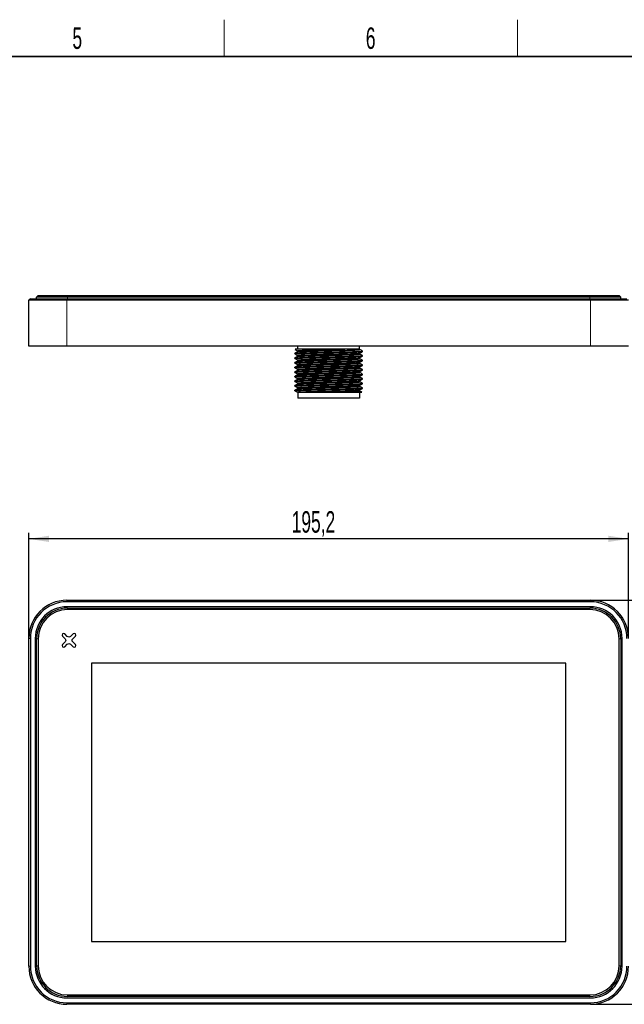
# Model space of a CAD drawing. Header units: millimetres. Extents: x 5 to 418, y 2 to 292.
# Tile 23 of 24: x 231 to 330, y 128 to 288. Entities that reach past the tile are written whole.
import ezdxf

# ---------------------------------------------------------------- set-up
doc = ezdxf.new("R2010")
doc.units = ezdxf.units.MM
doc.layers.add('SLD-0', color=7, linetype='Continuous')
doc.styles.add('SLDTEXTSTYLE0', font='TXT', dxfattribs={"width": 0.605})
doc.dimstyles.new('SLDDIMSTYLE0', dxfattribs={"dimtxt": 3.5, "dimasz": 3.302, "dimexe": 0, "dimexo": 0.0625, "dimgap": 0.875, "dimtad": 1, "dimlfac": 2, "dimrnd": 1e-09, "dimzin": 12, "dimdsep": 46, "dimtxsty": 'SLDTEXTSTYLE0', "dimsah": 1, "dimcen": 0.09, "dimadec": 0, "dimazin": 3, "dimtfac": 1, "dimtofl": 0, "dimtmove": 0, "dimatfit": 3, "dimfxl": 1, "dimfrac": 2, "dimtolj": 1, "dimtzin": 12, "dimarcsym": 0})

# ---------------------------------------------------------------- blocks, each defined once
blk = doc.blocks.new('_D')
at = {"layer": 'SLD-0', "color": 7}
for p, q in [((324.37, 193.95), (341.57, 193.95)), ((340.57, 128.15), (340.57, 193.95)), ((324.37, 128.15), (341.57, 128.15))]:
    blk.add_line(p, q, dxfattribs=at)
for points in [[(340.57, 193.95), (340.06, 190.65), (341.08, 190.65)], [(340.57, 128.15), (341.08, 131.45), (340.06, 131.45)]]:
    blk.add_solid(points, dxfattribs=at)
at = {"layer": 'SLD-0', "color": 7, "insert": (336.06, 155.03), "char_height": 3.5, "attachment_point": 1, "rotation": 90, "style": 'SLDTEXTSTYLE0'}
blk.add_mtext('131,6', dxfattribs=at)
blk = doc.blocks.new('_D_1')
at = {"layer": 'SLD-0', "color": 7}
for p, q in [((232.97, 187.75), (232.97, 204.95)), ((330.57, 203.95), (232.97, 203.95)), ((330.57, 187.75), (330.57, 204.95))]:
    blk.add_line(p, q, dxfattribs=at)
for points in [[(232.97, 203.95), (236.27, 203.44), (236.27, 204.46)], [(330.57, 203.95), (327.27, 204.46), (327.27, 203.44)]]:
    blk.add_solid(points, dxfattribs=at)
at = {"layer": 'SLD-0', "color": 7, "insert": (275.75, 208.46), "char_height": 3.5, "attachment_point": 1, "style": 'SLDTEXTSTYLE0'}
blk.add_mtext('195,2', dxfattribs=at)

msp = doc.modelspace()

# ---------------------------------------------------------------- linework, layer by layer
at = {"color": 7, "linetype": 'Continuous', "lineweight": 25}
for p, q in [((233.2187, 243.0612), (232.9687, 242.8112)), ((232.9687, 235.3112), (232.9687, 242.8112)), ((239.1687, 242.8112), (232.9687, 242.8112)), ((233.2187, 243.0612), (239.1687, 243.0612)), ((234.4937, 243.5612), (234.2437, 243.3112)), ((234.2437, 243.0612), (234.2437, 243.3112)), ((239.2437, 243.3112), (234.2437, 243.3112)), ((234.4937, 243.5612), (239.2437, 243.5612)), ((239.1687, 243.0612), (324.3687, 243.0612)), ((324.3687, 242.8112), (239.1687, 242.8112)), ((239.2437, 243.5612), (324.2937, 243.5612)), ((324.2937, 243.3112), (239.2437, 243.3112)), ((324.2937, 243.5612), (329.0437, 243.5612)), ((329.2937, 243.3112), (324.2937, 243.3112)), ((324.3687, 243.0612), (330.3187, 243.0612)), ((330.5687, 242.8112), (324.3687, 242.8112)), ((329.0437, 243.5612), (329.2937, 243.3112)), ((329.2937, 243.0612), (329.2937, 243.3112)), ((239.1687, 235.3112), (232.9687, 235.3112)), ((324.3687, 235.3112), (239.1687, 235.3112)), ((276.2687, 234.0675), (276.2687, 234.1612)), ((276.3052, 234.8175), (276.3398, 234.8362)), ((276.6746, 234.5831), (276.6746, 234.3978)), ((276.7687, 234.8362), (276.7687, 235.3112)), ((286.7687, 234.8362), (286.7687, 235.3112)), ((286.8627, 234.7705), (286.8627, 234.8362)), ((286.8627, 234.0207), (286.8627, 234.2059)), ((287.2687, 234.5362), (287.239, 234.541)), ((287.2687, 234.4425), (287.2687, 234.5362)), ((330.5687, 235.3112), (324.3687, 235.3112)), ((276.2928, 234.0625), (276.2687, 234.0675)), ((276.2687, 233.3175), (276.2687, 233.4112)), ((276.2928, 233.3125), (276.2687, 233.3175)), ((276.2687, 232.5675), (276.2687, 232.6612)), ((276.2928, 232.5625), (276.2687, 232.5675)), ((276.6746, 233.833), (276.6746, 233.6478)), ((276.6746, 233.083), (276.6746, 232.8978)), ((286.8627, 233.2707), (286.8627, 233.4559)), ((286.8627, 232.5207), (286.8627, 232.7059)), ((287.2687, 233.7862), (287.2379, 233.7912)), ((287.2687, 233.0362), (287.2379, 233.0412)), ((287.2687, 233.6925), (287.2687, 233.7862)), ((287.2687, 232.9425), (287.2687, 233.0362)), ((276.2687, 231.8175), (276.2687, 231.9112)), ((276.2928, 231.8125), (276.2687, 231.8175)), ((276.2687, 231.0675), (276.2687, 231.1612)), ((276.2928, 231.0625), (276.2687, 231.0675)), ((276.6746, 232.333), (276.6746, 232.1478)), ((276.6746, 231.583), (276.6746, 231.3978)), ((286.8627, 231.7707), (286.8627, 231.9559)), ((286.8627, 231.0207), (286.8627, 231.2059)), ((287.2687, 232.2862), (287.2379, 232.2912)), ((287.2687, 231.5362), (287.2379, 231.5412)), ((287.2687, 232.1925), (287.2687, 232.2862)), ((287.2687, 231.4425), (287.2687, 231.5362)), ((276.2687, 230.3175), (276.2687, 230.4112)), ((276.2928, 230.3125), (276.2687, 230.3175)), ((276.2687, 229.5675), (276.2687, 229.6612)), ((276.2928, 229.5625), (276.2687, 229.5675)), ((276.6746, 230.833), (276.6746, 230.6478)), ((276.6746, 230.083), (276.6746, 229.8978)), ((276.6746, 229.333), (276.6746, 229.1478)), ((286.8627, 230.2707), (286.8627, 230.4559)), ((286.8627, 229.5207), (286.8627, 229.7059)), ((287.2687, 230.7862), (287.2379, 230.7912)), ((287.2687, 230.0362), (287.2379, 230.0412)), ((287.2687, 230.6925), (287.2687, 230.7862)), ((287.2687, 229.9425), (287.2687, 230.0362)), ((276.2687, 228.8175), (276.2687, 228.9112)), ((276.2928, 228.8125), (276.2687, 228.8175)), ((276.2687, 228.0675), (276.2687, 228.1612)), ((276.2908, 228.0629), (276.2687, 228.0675)), ((276.6746, 228.583), (276.6746, 228.3978)), ((276.7687, 227.8362), (276.7687, 226.8362)), ((286.7687, 227.8362), (286.7687, 226.8362)), ((286.8627, 228.7707), (286.8627, 228.9559)), ((286.8627, 228.0206), (286.8627, 228.2059)), ((287.2687, 229.2862), (287.2379, 229.2912)), ((287.2687, 228.5362), (287.2379, 228.5412)), ((287.2687, 229.1925), (287.2687, 229.2862)), ((287.2687, 228.4425), (287.2687, 228.5362)), ((286.7687, 226.8362), (276.7687, 226.8362)), ((239.1687, 193.9484), (324.3687, 193.9484)), ((324.3687, 193.6984), (239.1687, 193.6984)), ((324.3687, 192.8984), (239.1687, 192.8984)), ((239.2437, 192.6734), (324.2937, 192.6734)), ((324.2937, 192.4234), (239.2437, 192.4234)), ((232.9687, 134.3484), (232.9687, 187.7484)), ((233.2187, 187.7484), (233.2187, 134.3484)), ((234.0187, 187.7484), (234.0187, 134.3484)), ((234.2437, 134.4234), (234.2437, 187.6734)), ((234.4937, 187.6734), (234.4937, 134.4234)), ((238.4456, 188.1001), (238.86, 187.6857)), ((239.2313, 188.057), (238.8169, 188.4714)), ((240.1706, 188.4714), (239.7558, 188.0573)), ((240.1275, 187.6858), (240.5418, 188.1002)), ((329.0437, 134.4234), (329.0437, 187.6734)), ((329.2937, 187.6734), (329.2937, 134.4234)), ((329.5187, 134.3484), (329.5187, 187.7484)), ((238.8609, 187.1618), (238.4456, 186.7464)), ((238.8168, 186.3751), (239.2321, 186.7905)), ((239.7558, 186.7899), (240.1706, 186.3751)), ((240.5418, 186.7464), (240.127, 187.1611)), ((243.1937, 183.7234), (243.1937, 138.3734)), ((320.3437, 183.7234), (243.1937, 183.7234)), ((320.3437, 138.3734), (320.3437, 183.7234)), ((243.1937, 138.3734), (320.3437, 138.3734)), ((239.1687, 129.1984), (324.3687, 129.1984)), ((239.1687, 128.3984), (324.3687, 128.3984)), ((239.2437, 129.6734), (324.2937, 129.6734)), ((324.2937, 129.4234), (239.2437, 129.4234)), ((324.3687, 128.1484), (239.1687, 128.1484))]:
    msp.add_line(p, q, dxfattribs=at)
at = {"color": 7, "linetype": 'Continuous', "lineweight": 18}
for p, q in [((239.1687, 243.0612), (239.1687, 242.8112)), ((239.1687, 235.3112), (239.1687, 242.8112)), ((239.2437, 243.5612), (239.2437, 243.3112)), ((239.2437, 243.0612), (239.2437, 243.3112)), ((324.2937, 243.5612), (324.2937, 243.3112)), ((324.2937, 243.0612), (324.2937, 243.3112)), ((324.3687, 243.0612), (324.3687, 242.8112)), ((324.3687, 235.3112), (324.3687, 242.8112)), ((239.1687, 193.9484), (239.1687, 193.6984)), ((239.2437, 192.6734), (239.2437, 192.4234)), ((324.2937, 192.6734), (324.2937, 192.4234)), ((324.3687, 193.9484), (324.3687, 193.6984)), ((233.2187, 187.7484), (232.9687, 187.7484)), ((234.2437, 187.6734), (234.4937, 187.6734)), ((329.2937, 187.6734), (329.0437, 187.6734)), ((233.2187, 134.3484), (232.9687, 134.3484)), ((234.4937, 134.4234), (234.2437, 134.4234)), ((329.0437, 134.4234), (329.2937, 134.4234)), ((239.1687, 128.3984), (239.1687, 128.1484)), ((239.2437, 129.6734), (239.2437, 129.4234)), ((324.2937, 129.6734), (324.2937, 129.4234)), ((324.3687, 128.3984), (324.3687, 128.1484))]:
    msp.add_line(p, q, dxfattribs=at)
at = {"color": 7, "linetype": 'Continuous', "lineweight": 25}
for centre, radius, start, end in [((239.1687, 187.7484), 6.2, 90, 180), ((239.1687, 187.7484), 5.95, 90, 180), ((239.1687, 187.7484), 5.15, 90, 180), ((239.2437, 187.6734), 5, 90, 180), ((239.2437, 187.6734), 4.75, 90, 180), ((324.2937, 187.6734), 5, 0, 90), ((324.2937, 187.6734), 4.75, 0, 90), ((324.3687, 187.7484), 6.2, 0, 90), ((324.3687, 187.7484), 5.95, 0, 90), ((324.3687, 187.7484), 5.15, 0, 90), ((239.1687, 134.3484), 6.2, 180, 270), ((239.1687, 134.3484), 5.95, 180, 270), ((239.1687, 134.3484), 5.15, 180, 270), ((239.2437, 134.4234), 5, 180, 270), ((239.2437, 134.4234), 4.75, 180, 270), ((324.2937, 134.4234), 4.75, 270, 0), ((324.2937, 134.4234), 5, 270, 0), ((324.3687, 134.3484), 5.95, 270, 0), ((324.3687, 134.3484), 6.2, 270, 0), ((324.3687, 134.3484), 5.15, 270, 0)]:
    msp.add_arc(centre, radius, start, end, dxfattribs=at)
for points, knots in [([(276.2687, 234.0675), (276.2687, 234.0747), (276.3026, 234.0823), (276.4421, 234.0981), (276.5478, 234.1062), (276.8269, 234.1225), (277.0003, 234.1306), (277.4026, 234.1463), (277.6316, 234.154), (278.1276, 234.1684), (278.4045, 234.1761), (279.0042, 234.1918), (279.327, 234.2), (280.0008, 234.2162), (280.3517, 234.2243), (281.0603, 234.2401), (281.4179, 234.2477), (282.1195, 234.2622), (282.4771, 234.2698), (283.1857, 234.2856), (283.5365, 234.2937), (284.2104, 234.31), (284.5332, 234.3181), (285.1329, 234.3338), (285.4097, 234.3415), (285.9058, 234.3559), (286.1347, 234.3636), (286.5371, 234.3793), (286.7105, 234.3875), (286.9896, 234.4037), (287.0953, 234.4118), (287.2348, 234.4276), (287.2687, 234.4352), (287.2687, 234.4425)], [0, 0, 0, 0, 0.0625, 0.0625, 0.125, 0.125, 0.1875, 0.1875, 0.25, 0.25, 0.3125, 0.3125, 0.375, 0.375, 0.4375, 0.4375, 0.5, 0.5, 0.5625, 0.5625, 0.625, 0.625, 0.6875, 0.6875, 0.75, 0.75, 0.8125, 0.8125, 0.875, 0.875, 0.9375, 0.9375, 1, 1, 1, 1]), ([(276.6776, 234.3995), (276.6099, 234.3604), (276.4745, 234.2821), (276.3391, 234.2039), (276.2714, 234.1648)], [0, 0, 0, 0, 0.49998921, 1, 1, 1, 1]), ([(276.2725, 234.8132), (276.3402, 234.7741), (276.4756, 234.6959), (276.611, 234.6176), (276.6787, 234.5785)], [0, 0, 0, 0, 0.50001031, 1, 1, 1, 1]), ([(276.2911, 234.1649), (276.3242, 234.1738), (276.3956, 234.193), (276.9565, 234.2244), (277.8339, 234.255), (278.9872, 234.2855), (280.3288, 234.3182), (281.7687, 234.3487), (283.2086, 234.3792), (284.5503, 234.4119), (285.7031, 234.4425), (286.5823, 234.473), (287.1598, 234.5057), (287.2326, 234.5261), (287.2687, 234.5362)], [0, 0, 0, 0, 0.07354773, 0.15869602, 0.24239018, 0.32608434, 0.41123263, 0.49492678, 0.57862094, 0.66376923, 0.74746339, 0.83115755, 0.91630584, 1, 1, 1, 1]), ([(284.4155, 234.8362), (284.0677, 234.8361), (283.6859, 234.8356), (282.8873, 234.8351), (282.471, 234.835), (281.8492, 234.8358), (281.6433, 234.8362), (281.2243, 234.8367), (281.0125, 234.8368), (280.3772, 234.8368), (279.954, 234.8364), (279.1472, 234.8358), (278.7641, 234.8355), (278.2434, 234.8359), (278.0793, 234.8362), (277.7689, 234.837), (277.6204, 234.8372), (277.2016, 234.8374), (276.9585, 234.8371), (276.5717, 234.8365), (276.4282, 234.8361), (276.3398, 234.8362)], [0, 0, 0, 0, 0.125, 0.125, 0.25, 0.25, 0.3125, 0.3125, 0.375, 0.375, 0.5, 0.5, 0.625, 0.625, 0.6875, 0.6875, 0.75, 0.75, 0.875, 0.875, 1, 1, 1, 1]), ([(276.6857, 233.8329), (276.6821, 233.8338), (276.6423, 233.8432), (276.7994, 233.8614), (277.173, 233.8889), (277.7964, 233.9157), (278.6035, 233.9405), (279.5683, 233.9675), (280.6436, 233.9949), (281.7687, 234.0206), (282.8937, 234.0462), (283.9692, 234.0736), (284.9333, 234.1006), (285.7429, 234.1255), (286.3566, 234.1523), (286.7596, 234.1793), (286.8231, 234.1961), (286.8537, 234.2042)], [0, 0, 0, 0, 0.00714031, 0.07793784, 0.14992594, 0.22133649, 0.29137725, 0.36292434, 0.43487224, 0.50545862, 0.57604499, 0.64799289, 0.71953998, 0.78958074, 0.86099129, 0.93297939, 1, 1, 1, 1]), ([(276.6855, 234.5832), (276.7113, 234.5927), (276.7653, 234.6127), (277.2889, 234.6453), (278.1116, 234.6765), (279.1992, 234.7075), (280.4676, 234.7409), (281.8251, 234.7718), (283.1921, 234.8032), (284.0057, 234.8252), (284.4155, 234.8362)], [0, 0, 0, 0, 0.11676984, 0.24416402, 0.36947609, 0.49468843, 0.62208552, 0.7471705, 0.87261361, 1, 1, 1, 1]), ([(276.7185, 234.3995), (276.7104, 234.4023), (276.6688, 234.4167), (277.0419, 234.4442), (277.8246, 234.4805), (278.9908, 234.5143), (280.389, 234.5517), (281.9153, 234.5861), (283.4285, 234.6216), (284.7897, 234.6587), (285.8979, 234.6922), (286.6004, 234.7292), (286.9099, 234.7551), (286.8414, 234.7687), (286.8316, 234.7707)], [0, 0, 0, 0, 0.02323658, 0.11983095, 0.21622465, 0.31114664, 0.40817009, 0.50347864, 0.59939686, 0.69626875, 0.7910122, 0.88777706, 0.98392209, 1, 1, 1, 1]), ([(286.8461, 234.8362), (286.8512, 234.8362), (286.8798, 234.8362), (286.7386, 234.8362), (286.4193, 234.8362), (285.9038, 234.8362), (285.2421, 234.8362), (284.6914, 234.8362), (284.4155, 234.8362)], [0, 0, 0, 0, 0.0415895, 0.23355153, 0.42585608, 0.61608115, 0.80767726, 1, 1, 1, 1]), ([(287.2642, 234.5408), (287.1965, 234.5799), (287.0611, 234.6581), (286.9257, 234.7364), (286.858, 234.7755)], [0, 0, 0, 0, 0.50000929, 1, 1, 1, 1]), ([(286.8598, 234.2042), (286.9275, 234.2433), (287.0629, 234.3216), (287.1983, 234.3998), (287.266, 234.4389)], [0, 0, 0, 0, 0.49998928, 1, 1, 1, 1]), ([(276.2687, 233.3175), (276.2687, 233.3247), (276.3026, 233.3323), (276.4421, 233.3481), (276.5478, 233.3562), (276.8269, 233.3725), (277.0003, 233.3806), (277.4026, 233.3963), (277.6316, 233.404), (278.1276, 233.4184), (278.4045, 233.4261), (279.0042, 233.4418), (279.327, 233.45), (280.0008, 233.4662), (280.3517, 233.4743), (281.0603, 233.4901), (281.4179, 233.4977), (282.1195, 233.5122), (282.4771, 233.5198), (283.1857, 233.5356), (283.5365, 233.5437), (284.2104, 233.56), (284.5332, 233.5681), (285.1329, 233.5838), (285.4097, 233.5915), (285.9058, 233.6059), (286.1347, 233.6136), (286.5371, 233.6293), (286.7105, 233.6375), (286.9896, 233.6537), (287.0953, 233.6618), (287.2348, 233.6776), (287.2687, 233.6852), (287.2687, 233.6925)], [0, 0, 0, 0, 0.0625, 0.0625, 0.125, 0.125, 0.1875, 0.1875, 0.25, 0.25, 0.3125, 0.3125, 0.375, 0.375, 0.4375, 0.4375, 0.5, 0.5, 0.5625, 0.5625, 0.625, 0.625, 0.6875, 0.6875, 0.75, 0.75, 0.8125, 0.8125, 0.875, 0.875, 0.9375, 0.9375, 1, 1, 1, 1]), ([(276.2687, 232.5675), (276.2687, 232.5747), (276.3026, 232.5823), (276.4421, 232.5981), (276.5478, 232.6062), (276.8269, 232.6225), (277.0003, 232.6306), (277.4026, 232.6463), (277.6316, 232.654), (278.1276, 232.6684), (278.4045, 232.6761), (279.0042, 232.6918), (279.327, 232.7), (280.0008, 232.7162), (280.3517, 232.7243), (281.0603, 232.7401), (281.4179, 232.7477), (282.1195, 232.7622), (282.4771, 232.7698), (283.1857, 232.7856), (283.5365, 232.7937), (284.2104, 232.81), (284.5332, 232.8181), (285.1329, 232.8338), (285.4097, 232.8415), (285.9058, 232.8559), (286.1347, 232.8636), (286.5371, 232.8793), (286.7105, 232.8875), (286.9896, 232.9037), (287.0953, 232.9118), (287.2348, 232.9276), (287.2687, 232.9352), (287.2687, 232.9425)], [0, 0, 0, 0, 0.0625, 0.0625, 0.125, 0.125, 0.1875, 0.1875, 0.25, 0.25, 0.3125, 0.3125, 0.375, 0.375, 0.4375, 0.4375, 0.5, 0.5, 0.5625, 0.5625, 0.625, 0.625, 0.6875, 0.6875, 0.75, 0.75, 0.8125, 0.8125, 0.875, 0.875, 0.9375, 0.9375, 1, 1, 1, 1]), ([(276.6776, 233.6495), (276.6099, 233.6103), (276.4745, 233.5321), (276.3391, 233.4539), (276.2713, 233.4147)], [0, 0, 0, 0, 0.499989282, 1, 1, 1, 1]), ([(276.6776, 232.8995), (276.6099, 232.8603), (276.4745, 232.7821), (276.3391, 232.7039), (276.2713, 232.6647)], [0, 0, 0, 0, 0.499989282, 1, 1, 1, 1]), ([(276.2735, 234.0627), (276.3412, 234.0236), (276.4749, 233.9463), (276.6086, 233.8691), (276.6746, 233.8309)], [0, 0, 0, 0, 0.50632492, 1, 1, 1, 1]), ([(276.2735, 233.3127), (276.3412, 233.2736), (276.4749, 233.1963), (276.6086, 233.1191), (276.6746, 233.0809)], [0, 0, 0, 0, 0.50632492, 1, 1, 1, 1]), ([(276.2735, 232.5627), (276.3412, 232.5236), (276.4749, 232.4463), (276.6086, 232.3691), (276.6746, 232.3309)], [0, 0, 0, 0, 0.50632492, 1, 1, 1, 1]), ([(276.291, 233.4149), (276.3241, 233.4238), (276.3955, 233.443), (276.9565, 233.4744), (277.8339, 233.505), (278.9872, 233.5355), (280.3288, 233.5682), (281.7687, 233.5987), (283.2086, 233.6292), (284.5503, 233.6619), (285.7031, 233.6925), (286.5823, 233.723), (287.1598, 233.7557), (287.2326, 233.7761), (287.2687, 233.7862)], [0, 0, 0, 0, 0.07360456, 0.15874762, 0.24243665, 0.32612568, 0.41126874, 0.49495777, 0.57864679, 0.66378986, 0.74747888, 0.83116791, 0.91631097, 1, 1, 1, 1]), ([(276.291, 232.6649), (276.3241, 232.6738), (276.3955, 232.693), (276.9565, 232.7244), (277.8339, 232.755), (278.9872, 232.7855), (280.3288, 232.8182), (281.7687, 232.8487), (283.2086, 232.8792), (284.5503, 232.9119), (285.7031, 232.9425), (286.5823, 232.973), (287.1598, 233.0057), (287.2326, 233.0261), (287.2687, 233.0362)], [0, 0, 0, 0, 0.073604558, 0.158747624, 0.24243665, 0.326125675, 0.411268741, 0.494957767, 0.578646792, 0.663789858, 0.747478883, 0.831167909, 0.916310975, 1, 1, 1, 1]), ([(276.6857, 233.0829), (276.6821, 233.0838), (276.6423, 233.0932), (276.7994, 233.1114), (277.173, 233.1389), (277.7964, 233.1657), (278.6035, 233.1905), (279.5683, 233.2175), (280.6436, 233.2449), (281.7687, 233.2706), (282.8937, 233.2962), (283.9692, 233.3236), (284.9333, 233.3506), (285.7429, 233.3755), (286.3566, 233.4023), (286.7596, 233.4293), (286.8231, 233.4461), (286.8537, 233.4542)], [0, 0, 0, 0, 0.00714031, 0.07793784, 0.14992594, 0.22133649, 0.29137725, 0.36292434, 0.43487224, 0.50545862, 0.57604499, 0.64799289, 0.71953998, 0.78958074, 0.86099129, 0.93297939, 1, 1, 1, 1]), ([(276.6857, 232.3329), (276.6821, 232.3338), (276.6423, 232.3432), (276.7994, 232.3614), (277.173, 232.3889), (277.7964, 232.4157), (278.6035, 232.4405), (279.5683, 232.4675), (280.6436, 232.4949), (281.7687, 232.5206), (282.8937, 232.5462), (283.9692, 232.5736), (284.9333, 232.6006), (285.7429, 232.6255), (286.3566, 232.6523), (286.7596, 232.6793), (286.8231, 232.6961), (286.8537, 232.7042)], [0, 0, 0, 0, 0.00714031, 0.07793784, 0.14992594, 0.22133649, 0.29137725, 0.36292434, 0.43487224, 0.50545862, 0.57604499, 0.64799289, 0.71953998, 0.78958074, 0.86099129, 0.93297939, 1, 1, 1, 1]), ([(276.6837, 233.6494), (276.7143, 233.6575), (276.7778, 233.6744), (277.1808, 233.7014), (277.7944, 233.7282), (278.604, 233.753), (279.5681, 233.78), (280.6437, 233.8074), (281.7687, 233.8331), (282.8937, 233.8587), (283.9691, 233.8861), (284.9339, 233.9131), (285.7409, 233.938), (286.3643, 233.9648), (286.7379, 233.9922), (286.895, 234.0104), (286.8553, 234.0199), (286.8517, 234.0207)], [0, 0, 0, 0, 0.06702061, 0.13900871, 0.21041926, 0.28046002, 0.35200711, 0.42395501, 0.49454138, 0.56512776, 0.63707566, 0.70862275, 0.77866351, 0.85007406, 0.92206216, 0.99285969, 1, 1, 1, 1]), ([(276.6837, 232.8994), (276.7143, 232.9075), (276.7778, 232.9244), (277.1808, 232.9514), (277.7944, 232.9782), (278.604, 233.003), (279.5681, 233.03), (280.6437, 233.0574), (281.7687, 233.0831), (282.8937, 233.1087), (283.9691, 233.1361), (284.9339, 233.1631), (285.7409, 233.188), (286.3643, 233.2148), (286.7379, 233.2422), (286.895, 233.2604), (286.8553, 233.2699), (286.8517, 233.2707)], [0, 0, 0, 0, 0.06702061, 0.13900871, 0.21041926, 0.28046002, 0.35200711, 0.42395501, 0.49454138, 0.56512776, 0.63707566, 0.70862275, 0.77866351, 0.85007406, 0.92206216, 0.99285969, 1, 1, 1, 1]), ([(276.6837, 232.1494), (276.7143, 232.1575), (276.7778, 232.1744), (277.1808, 232.2014), (277.7944, 232.2282), (278.604, 232.253), (279.5681, 232.28), (280.6437, 232.3074), (281.7687, 232.3331), (282.8937, 232.3587), (283.9691, 232.3861), (284.9339, 232.4131), (285.7409, 232.438), (286.3643, 232.4648), (286.7379, 232.4922), (286.895, 232.5104), (286.8553, 232.5199), (286.8517, 232.5207)], [0, 0, 0, 0, 0.06702061, 0.13900871, 0.21041926, 0.28046002, 0.35200711, 0.42395501, 0.49454138, 0.56512776, 0.63707566, 0.70862275, 0.77866351, 0.85007405, 0.92206216, 0.99285969, 1, 1, 1, 1]), ([(286.8598, 233.4542), (286.9275, 233.4933), (287.0629, 233.5716), (287.1983, 233.6498), (287.266, 233.6889)], [0, 0, 0, 0, 0.49998928, 1, 1, 1, 1]), ([(286.8598, 232.7042), (286.9275, 232.7433), (287.0629, 232.8216), (287.1983, 232.8998), (287.266, 232.9389)], [0, 0, 0, 0, 0.49998928, 1, 1, 1, 1]), ([(287.2639, 233.791), (287.1962, 233.8301), (287.0625, 233.9073), (286.9287, 233.9846), (286.8627, 234.0227)], [0, 0, 0, 0, 0.506324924, 1, 1, 1, 1]), ([(287.2639, 233.041), (287.1962, 233.0801), (287.0625, 233.1573), (286.9287, 233.2346), (286.8627, 233.2727)], [0, 0, 0, 0, 0.506324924, 1, 1, 1, 1]), ([(287.2639, 232.291), (287.1962, 232.3301), (287.0625, 232.4073), (286.9287, 232.4846), (286.8627, 232.5227)], [0, 0, 0, 0, 0.50632492, 1, 1, 1, 1]), ([(276.2687, 231.8175), (276.2687, 231.8247), (276.3026, 231.8323), (276.4421, 231.8481), (276.5478, 231.8562), (276.8269, 231.8725), (277.0003, 231.8806), (277.4026, 231.8963), (277.6316, 231.904), (278.1276, 231.9184), (278.4045, 231.9261), (279.0042, 231.9418), (279.327, 231.95), (280.0008, 231.9662), (280.3517, 231.9743), (281.0603, 231.9901), (281.4179, 231.9977), (282.1195, 232.0122), (282.4771, 232.0198), (283.1857, 232.0356), (283.5365, 232.0437), (284.2104, 232.06), (284.5332, 232.0681), (285.1329, 232.0838), (285.4097, 232.0915), (285.9058, 232.1059), (286.1347, 232.1136), (286.5371, 232.1293), (286.7105, 232.1375), (286.9896, 232.1537), (287.0953, 232.1618), (287.2348, 232.1776), (287.2687, 232.1852), (287.2687, 232.1925)], [0, 0, 0, 0, 0.0625, 0.0625, 0.125, 0.125, 0.1875, 0.1875, 0.25, 0.25, 0.3125, 0.3125, 0.375, 0.375, 0.4375, 0.4375, 0.5, 0.5, 0.5625, 0.5625, 0.625, 0.625, 0.6875, 0.6875, 0.75, 0.75, 0.8125, 0.8125, 0.875, 0.875, 0.9375, 0.9375, 1, 1, 1, 1]), ([(276.2687, 231.0675), (276.2687, 231.0747), (276.3026, 231.0823), (276.4421, 231.0981), (276.5478, 231.1062), (276.8269, 231.1225), (277.0003, 231.1306), (277.4026, 231.1463), (277.6316, 231.154), (278.1276, 231.1684), (278.4045, 231.1761), (279.0042, 231.1918), (279.327, 231.2), (280.0008, 231.2162), (280.3517, 231.2243), (281.0603, 231.2401), (281.4179, 231.2477), (282.1195, 231.2622), (282.4771, 231.2698), (283.1857, 231.2856), (283.5365, 231.2937), (284.2104, 231.31), (284.5332, 231.3181), (285.1329, 231.3338), (285.4097, 231.3415), (285.9058, 231.3559), (286.1347, 231.3636), (286.5371, 231.3793), (286.7105, 231.3875), (286.9896, 231.4037), (287.0953, 231.4118), (287.2348, 231.4276), (287.2687, 231.4352), (287.2687, 231.4425)], [0, 0, 0, 0, 0.0625, 0.0625, 0.125, 0.125, 0.1875, 0.1875, 0.25, 0.25, 0.3125, 0.3125, 0.375, 0.375, 0.4375, 0.4375, 0.5, 0.5, 0.5625, 0.5625, 0.625, 0.625, 0.6875, 0.6875, 0.75, 0.75, 0.8125, 0.8125, 0.875, 0.875, 0.9375, 0.9375, 1, 1, 1, 1]), ([(276.6776, 232.1495), (276.6099, 232.1103), (276.4745, 232.0321), (276.3391, 231.9539), (276.2713, 231.9147)], [0, 0, 0, 0, 0.499989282, 1, 1, 1, 1]), ([(276.6776, 231.3995), (276.6099, 231.3603), (276.4745, 231.2821), (276.3391, 231.2039), (276.2713, 231.1647)], [0, 0, 0, 0, 0.49998928, 1, 1, 1, 1]), ([(276.2735, 231.8127), (276.3412, 231.7736), (276.4749, 231.6963), (276.6086, 231.6191), (276.6746, 231.5809)], [0, 0, 0, 0, 0.50632492, 1, 1, 1, 1]), ([(276.2735, 231.0627), (276.3412, 231.0236), (276.4749, 230.9463), (276.6086, 230.8691), (276.6746, 230.8309)], [0, 0, 0, 0, 0.50632492, 1, 1, 1, 1]), ([(276.291, 231.9149), (276.3241, 231.9238), (276.3955, 231.943), (276.9565, 231.9744), (277.8339, 232.005), (278.9872, 232.0355), (280.3288, 232.0682), (281.7687, 232.0987), (283.2086, 232.1292), (284.5503, 232.1619), (285.7031, 232.1925), (286.5823, 232.223), (287.1598, 232.2557), (287.2326, 232.2761), (287.2687, 232.2862)], [0, 0, 0, 0, 0.07360456, 0.15874762, 0.24243665, 0.32612568, 0.41126874, 0.49495777, 0.57864679, 0.66378986, 0.74747888, 0.83116791, 0.91631097, 1, 1, 1, 1]), ([(276.291, 231.1649), (276.3241, 231.1738), (276.3955, 231.193), (276.9565, 231.2244), (277.8339, 231.255), (278.9872, 231.2855), (280.3288, 231.3182), (281.7687, 231.3487), (283.2086, 231.3792), (284.5503, 231.4119), (285.7031, 231.4425), (286.5823, 231.473), (287.1598, 231.5057), (287.2326, 231.5261), (287.2687, 231.5362)], [0, 0, 0, 0, 0.073604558, 0.158747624, 0.24243665, 0.326125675, 0.411268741, 0.494957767, 0.578646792, 0.663789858, 0.747478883, 0.831167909, 0.916310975, 1, 1, 1, 1]), ([(276.6857, 231.5829), (276.6821, 231.5838), (276.6423, 231.5932), (276.7994, 231.6114), (277.173, 231.6389), (277.7964, 231.6657), (278.6035, 231.6905), (279.5683, 231.7175), (280.6436, 231.7449), (281.7687, 231.7706), (282.8937, 231.7962), (283.9692, 231.8236), (284.9333, 231.8506), (285.7429, 231.8755), (286.3566, 231.9023), (286.7596, 231.9293), (286.8231, 231.9461), (286.8537, 231.9542)], [0, 0, 0, 0, 0.00714031, 0.07793784, 0.14992594, 0.22133649, 0.29137725, 0.36292434, 0.43487224, 0.50545862, 0.57604499, 0.64799289, 0.71953998, 0.78958074, 0.86099129, 0.93297939, 1, 1, 1, 1]), ([(276.6857, 230.8329), (276.6821, 230.8338), (276.6423, 230.8432), (276.7994, 230.8614), (277.173, 230.8889), (277.7964, 230.9157), (278.6035, 230.9405), (279.5683, 230.9675), (280.6436, 230.9949), (281.7687, 231.0206), (282.8937, 231.0462), (283.9692, 231.0736), (284.9333, 231.1006), (285.7429, 231.1255), (286.3566, 231.1523), (286.7596, 231.1793), (286.8231, 231.1961), (286.8537, 231.2042)], [0, 0, 0, 0, 0.00714031, 0.07793784, 0.14992594, 0.22133649, 0.29137725, 0.36292434, 0.43487224, 0.50545862, 0.57604499, 0.64799289, 0.71953998, 0.78958074, 0.86099129, 0.93297939, 1, 1, 1, 1]), ([(276.6837, 231.3994), (276.7143, 231.4075), (276.7778, 231.4244), (277.1808, 231.4514), (277.7944, 231.4782), (278.604, 231.503), (279.5681, 231.53), (280.6437, 231.5574), (281.7687, 231.5831), (282.8937, 231.6087), (283.9691, 231.6361), (284.9339, 231.6631), (285.7409, 231.688), (286.3643, 231.7148), (286.7379, 231.7422), (286.895, 231.7604), (286.8553, 231.7699), (286.8517, 231.7707)], [0, 0, 0, 0, 0.06702061, 0.13900871, 0.21041926, 0.28046002, 0.35200711, 0.42395501, 0.49454138, 0.56512776, 0.63707566, 0.70862275, 0.77866351, 0.85007406, 0.92206216, 0.99285969, 1, 1, 1, 1]), ([(276.6837, 230.6494), (276.7143, 230.6575), (276.7778, 230.6744), (277.1808, 230.7014), (277.7944, 230.7282), (278.604, 230.753), (279.5681, 230.78), (280.6437, 230.8074), (281.7687, 230.8331), (282.8937, 230.8587), (283.9691, 230.8861), (284.9339, 230.9131), (285.7409, 230.938), (286.3643, 230.9648), (286.7379, 230.9922), (286.895, 231.0104), (286.8553, 231.0199), (286.8517, 231.0207)], [0, 0, 0, 0, 0.06702061, 0.13900872, 0.21041926, 0.28046002, 0.35200711, 0.42395501, 0.49454139, 0.56512776, 0.63707566, 0.70862275, 0.77866351, 0.85007406, 0.92206216, 0.99285969, 1, 1, 1, 1]), ([(286.8598, 231.9542), (286.9275, 231.9933), (287.0629, 232.0716), (287.1983, 232.1498), (287.266, 232.1889)], [0, 0, 0, 0, 0.499989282, 1, 1, 1, 1]), ([(286.8598, 231.2042), (286.9275, 231.2433), (287.0629, 231.3216), (287.1983, 231.3998), (287.266, 231.4389)], [0, 0, 0, 0, 0.49998928, 1, 1, 1, 1]), ([(287.2639, 231.541), (287.1962, 231.5801), (287.0625, 231.6573), (286.9287, 231.7346), (286.8627, 231.7727)], [0, 0, 0, 0, 0.50632492, 1, 1, 1, 1]), ([(287.2639, 230.791), (287.1962, 230.8301), (287.0625, 230.9073), (286.9287, 230.9846), (286.8627, 231.0227)], [0, 0, 0, 0, 0.50632492, 1, 1, 1, 1]), ([(276.2687, 230.3175), (276.2687, 230.3247), (276.3026, 230.3323), (276.4421, 230.3481), (276.5478, 230.3562), (276.8269, 230.3725), (277.0003, 230.3806), (277.4026, 230.3963), (277.6316, 230.404), (278.1276, 230.4184), (278.4045, 230.4261), (279.0042, 230.4418), (279.327, 230.45), (280.0008, 230.4662), (280.3517, 230.4743), (281.0603, 230.4901), (281.4179, 230.4977), (282.1195, 230.5122), (282.4771, 230.5198), (283.1857, 230.5356), (283.5365, 230.5437), (284.2104, 230.56), (284.5332, 230.5681), (285.1329, 230.5838), (285.4097, 230.5915), (285.9058, 230.6059), (286.1347, 230.6136), (286.5371, 230.6293), (286.7105, 230.6375), (286.9896, 230.6537), (287.0953, 230.6618), (287.2348, 230.6776), (287.2687, 230.6852), (287.2687, 230.6925)], [0, 0, 0, 0, 0.0625, 0.0625, 0.125, 0.125, 0.1875, 0.1875, 0.25, 0.25, 0.3125, 0.3125, 0.375, 0.375, 0.4375, 0.4375, 0.5, 0.5, 0.5625, 0.5625, 0.625, 0.625, 0.6875, 0.6875, 0.75, 0.75, 0.8125, 0.8125, 0.875, 0.875, 0.9375, 0.9375, 1, 1, 1, 1]), ([(276.2687, 229.5675), (276.2687, 229.5747), (276.3026, 229.5823), (276.4421, 229.5981), (276.5478, 229.6062), (276.8269, 229.6225), (277.0003, 229.6306), (277.4026, 229.6463), (277.6316, 229.654), (278.1276, 229.6684), (278.4045, 229.6761), (279.0042, 229.6918), (279.327, 229.7), (280.0008, 229.7162), (280.3517, 229.7243), (281.0603, 229.7401), (281.4179, 229.7477), (282.1195, 229.7622), (282.4771, 229.7698), (283.1857, 229.7856), (283.5365, 229.7937), (284.2104, 229.81), (284.5332, 229.8181), (285.1329, 229.8338), (285.4097, 229.8415), (285.9058, 229.8559), (286.1347, 229.8636), (286.5371, 229.8793), (286.7105, 229.8875), (286.9896, 229.9037), (287.0953, 229.9118), (287.2348, 229.9276), (287.2687, 229.9352), (287.2687, 229.9425)], [0, 0, 0, 0, 0.0625, 0.0625, 0.125, 0.125, 0.1875, 0.1875, 0.25, 0.25, 0.3125, 0.3125, 0.375, 0.375, 0.4375, 0.4375, 0.5, 0.5, 0.5625, 0.5625, 0.625, 0.625, 0.6875, 0.6875, 0.75, 0.75, 0.8125, 0.8125, 0.875, 0.875, 0.9375, 0.9375, 1, 1, 1, 1]), ([(276.6776, 230.6495), (276.6099, 230.6103), (276.4745, 230.5321), (276.3391, 230.4539), (276.2713, 230.4147)], [0, 0, 0, 0, 0.49998928, 1, 1, 1, 1]), ([(276.6776, 229.8995), (276.6099, 229.8603), (276.4745, 229.7821), (276.3391, 229.7039), (276.2713, 229.6647)], [0, 0, 0, 0, 0.49998928, 1, 1, 1, 1]), ([(276.2735, 230.3127), (276.3412, 230.2736), (276.4749, 230.1963), (276.6086, 230.1191), (276.6746, 230.0809)], [0, 0, 0, 0, 0.506324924, 1, 1, 1, 1]), ([(276.2735, 229.5627), (276.3412, 229.5236), (276.4749, 229.4463), (276.6086, 229.3691), (276.6746, 229.3309)], [0, 0, 0, 0, 0.50632492, 1, 1, 1, 1]), ([(276.291, 230.4149), (276.3241, 230.4238), (276.3955, 230.443), (276.9565, 230.4744), (277.8339, 230.505), (278.9872, 230.5355), (280.3288, 230.5682), (281.7687, 230.5987), (283.2086, 230.6292), (284.5503, 230.6619), (285.7031, 230.6925), (286.5823, 230.723), (287.1598, 230.7557), (287.2326, 230.7761), (287.2687, 230.7862)], [0, 0, 0, 0, 0.07360456, 0.15874762, 0.24243665, 0.32612568, 0.41126874, 0.49495777, 0.57864679, 0.66378986, 0.74747888, 0.83116791, 0.91631097, 1, 1, 1, 1]), ([(276.291, 229.6649), (276.3241, 229.6738), (276.3955, 229.693), (276.9565, 229.7244), (277.8339, 229.755), (278.9872, 229.7855), (280.3288, 229.8182), (281.7687, 229.8487), (283.2086, 229.8792), (284.5503, 229.9119), (285.7031, 229.9425), (286.5823, 229.973), (287.1598, 230.0057), (287.2326, 230.0261), (287.2687, 230.0362)], [0, 0, 0, 0, 0.07360456, 0.15874762, 0.24243665, 0.32612568, 0.41126874, 0.49495777, 0.57864679, 0.66378986, 0.74747888, 0.83116791, 0.91631097, 1, 1, 1, 1]), ([(276.6857, 230.0829), (276.6821, 230.0838), (276.6423, 230.0932), (276.7994, 230.1114), (277.173, 230.1389), (277.7964, 230.1657), (278.6035, 230.1905), (279.5683, 230.2175), (280.6436, 230.2449), (281.7687, 230.2706), (282.8937, 230.2962), (283.9692, 230.3236), (284.9333, 230.3506), (285.7429, 230.3755), (286.3566, 230.4023), (286.7596, 230.4293), (286.8231, 230.4461), (286.8537, 230.4542)], [0, 0, 0, 0, 0.00714031, 0.07793784, 0.14992594, 0.22133649, 0.29137725, 0.36292434, 0.43487224, 0.50545862, 0.57604499, 0.64799289, 0.71953998, 0.78958074, 0.86099129, 0.93297939, 1, 1, 1, 1]), ([(276.6857, 229.3329), (276.6821, 229.3338), (276.6423, 229.3432), (276.7994, 229.3614), (277.173, 229.3889), (277.7964, 229.4157), (278.6035, 229.4405), (279.5683, 229.4675), (280.6436, 229.4949), (281.7687, 229.5206), (282.8937, 229.5462), (283.9692, 229.5736), (284.9333, 229.6006), (285.7429, 229.6255), (286.3566, 229.6523), (286.7596, 229.6793), (286.8231, 229.6961), (286.8537, 229.7042)], [0, 0, 0, 0, 0.00714031, 0.07793784, 0.14992594, 0.22133649, 0.29137725, 0.36292434, 0.43487224, 0.50545862, 0.57604499, 0.64799289, 0.71953998, 0.78958074, 0.86099129, 0.93297939, 1, 1, 1, 1]), ([(276.6837, 229.8994), (276.7143, 229.9075), (276.7778, 229.9244), (277.1808, 229.9514), (277.7944, 229.9782), (278.604, 230.003), (279.5681, 230.03), (280.6437, 230.0574), (281.7687, 230.0831), (282.8937, 230.1087), (283.9691, 230.1361), (284.9339, 230.1631), (285.7409, 230.188), (286.3643, 230.2148), (286.7379, 230.2422), (286.895, 230.2604), (286.8553, 230.2699), (286.8517, 230.2707)], [0, 0, 0, 0, 0.06702061, 0.13900871, 0.21041926, 0.28046002, 0.35200711, 0.42395501, 0.49454138, 0.56512776, 0.63707566, 0.70862275, 0.77866351, 0.85007406, 0.92206216, 0.99285969, 1, 1, 1, 1]), ([(276.6837, 229.1494), (276.7143, 229.1575), (276.7778, 229.1744), (277.1808, 229.2014), (277.7944, 229.2282), (278.604, 229.253), (279.5681, 229.28), (280.6437, 229.3074), (281.7687, 229.3331), (282.8937, 229.3587), (283.9691, 229.3861), (284.9339, 229.4131), (285.7409, 229.438), (286.3643, 229.4648), (286.7379, 229.4922), (286.895, 229.5104), (286.8553, 229.5199), (286.8517, 229.5207)], [0, 0, 0, 0, 0.06702061, 0.13900871, 0.21041926, 0.28046002, 0.35200711, 0.42395501, 0.49454138, 0.56512776, 0.63707566, 0.70862275, 0.77866351, 0.85007406, 0.92206216, 0.99285969, 1, 1, 1, 1]), ([(286.8598, 230.4542), (286.9275, 230.4933), (287.0629, 230.5716), (287.1983, 230.6498), (287.266, 230.6889)], [0, 0, 0, 0, 0.49998928, 1, 1, 1, 1]), ([(286.8598, 229.7042), (286.9275, 229.7433), (287.0629, 229.8216), (287.1983, 229.8998), (287.266, 229.9389)], [0, 0, 0, 0, 0.49998928, 1, 1, 1, 1]), ([(287.2639, 230.041), (287.1962, 230.0801), (287.0625, 230.1573), (286.9287, 230.2346), (286.8627, 230.2727)], [0, 0, 0, 0, 0.50632492, 1, 1, 1, 1]), ([(287.2639, 229.291), (287.1962, 229.3301), (287.0625, 229.4073), (286.9287, 229.4846), (286.8627, 229.5227)], [0, 0, 0, 0, 0.50632492, 1, 1, 1, 1]), ([(276.2687, 228.8175), (276.2687, 228.8247), (276.3026, 228.8323), (276.4421, 228.8481), (276.5478, 228.8562), (276.8269, 228.8725), (277.0003, 228.8806), (277.4026, 228.8963), (277.6316, 228.904), (278.1276, 228.9184), (278.4045, 228.9261), (279.0042, 228.9418), (279.327, 228.95), (280.0008, 228.9662), (280.3517, 228.9743), (281.0603, 228.9901), (281.4179, 228.9977), (282.1195, 229.0122), (282.4771, 229.0198), (283.1857, 229.0356), (283.5365, 229.0437), (284.2104, 229.06), (284.5332, 229.0681), (285.1329, 229.0838), (285.4097, 229.0915), (285.9058, 229.1059), (286.1347, 229.1136), (286.5371, 229.1293), (286.7105, 229.1375), (286.9896, 229.1537), (287.0953, 229.1618), (287.2348, 229.1776), (287.2687, 229.1852), (287.2687, 229.1925)], [0, 0, 0, 0, 0.0625, 0.0625, 0.125, 0.125, 0.1875, 0.1875, 0.25, 0.25, 0.3125, 0.3125, 0.375, 0.375, 0.4375, 0.4375, 0.5, 0.5, 0.5625, 0.5625, 0.625, 0.625, 0.6875, 0.6875, 0.75, 0.75, 0.8125, 0.8125, 0.875, 0.875, 0.9375, 0.9375, 1, 1, 1, 1]), ([(276.2687, 228.0675), (276.2687, 228.0747), (276.3026, 228.0823), (276.4421, 228.0981), (276.5478, 228.1062), (276.8269, 228.1225), (277.0003, 228.1306), (277.4026, 228.1463), (277.6316, 228.154), (278.1276, 228.1684), (278.4045, 228.1761), (279.0042, 228.1918), (279.327, 228.2), (280.0008, 228.2162), (280.3517, 228.2243), (281.0603, 228.2401), (281.4179, 228.2477), (282.1195, 228.2622), (282.4771, 228.2698), (283.1857, 228.2856), (283.5365, 228.2937), (284.2104, 228.31), (284.5332, 228.3181), (285.1329, 228.3338), (285.4097, 228.3415), (285.9058, 228.3559), (286.1347, 228.3636), (286.5371, 228.3793), (286.7105, 228.3875), (286.9896, 228.4037), (287.0953, 228.4118), (287.2348, 228.4276), (287.2687, 228.4352), (287.2687, 228.4425)], [0, 0, 0, 0, 0.0625, 0.0625, 0.125, 0.125, 0.1875, 0.1875, 0.25, 0.25, 0.3125, 0.3125, 0.375, 0.375, 0.4375, 0.4375, 0.5, 0.5, 0.5625, 0.5625, 0.625, 0.625, 0.6875, 0.6875, 0.75, 0.75, 0.8125, 0.8125, 0.875, 0.875, 0.9375, 0.9375, 1, 1, 1, 1]), ([(276.6776, 229.1495), (276.6099, 229.1103), (276.4745, 229.0321), (276.3391, 228.9539), (276.2713, 228.9147)], [0, 0, 0, 0, 0.499989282, 1, 1, 1, 1]), ([(276.6776, 228.3995), (276.6099, 228.3603), (276.4745, 228.2821), (276.3391, 228.2039), (276.2713, 228.1647)], [0, 0, 0, 0, 0.49998928, 1, 1, 1, 1]), ([(276.2727, 228.0631), (276.3404, 228.024), (276.4758, 227.9457), (276.6112, 227.8675), (276.6789, 227.8284)], [0, 0, 0, 0, 0.50000889, 1, 1, 1, 1]), ([(276.2735, 228.8127), (276.3412, 228.7736), (276.4749, 228.6963), (276.6086, 228.6191), (276.6746, 228.5809)], [0, 0, 0, 0, 0.50632492, 1, 1, 1, 1]), ([(276.291, 228.9149), (276.3241, 228.9238), (276.3955, 228.943), (276.9565, 228.9744), (277.8339, 229.005), (278.9872, 229.0355), (280.3288, 229.0682), (281.7687, 229.0987), (283.2086, 229.1292), (284.5503, 229.1619), (285.7031, 229.1925), (286.5823, 229.223), (287.1598, 229.2557), (287.2326, 229.2761), (287.2687, 229.2862)], [0, 0, 0, 0, 0.07360456, 0.15874762, 0.24243665, 0.32612568, 0.41126874, 0.49495777, 0.57864679, 0.66378986, 0.74747888, 0.83116791, 0.91631097, 1, 1, 1, 1]), ([(276.291, 228.1649), (276.3241, 228.1738), (276.3955, 228.193), (276.9565, 228.2244), (277.8339, 228.255), (278.9872, 228.2855), (280.3288, 228.3182), (281.7687, 228.3487), (283.2086, 228.3792), (284.5503, 228.4119), (285.7031, 228.4425), (286.5823, 228.473), (287.1598, 228.5057), (287.2326, 228.5261), (287.2687, 228.5362)], [0, 0, 0, 0, 0.07360456, 0.15874762, 0.24243665, 0.32612568, 0.41126874, 0.49495777, 0.57864679, 0.66378986, 0.74747888, 0.83116791, 0.91631097, 1, 1, 1, 1]), ([(276.6857, 228.5829), (276.6821, 228.5838), (276.6423, 228.5932), (276.7994, 228.6114), (277.173, 228.6389), (277.7964, 228.6657), (278.6035, 228.6905), (279.5683, 228.7175), (280.6436, 228.7449), (281.7687, 228.7706), (282.8937, 228.7962), (283.9692, 228.8236), (284.9333, 228.8506), (285.7429, 228.8755), (286.3566, 228.9023), (286.7596, 228.9293), (286.8231, 228.9461), (286.8537, 228.9542)], [0, 0, 0, 0, 0.00714031, 0.07793784, 0.14992594, 0.22133649, 0.29137725, 0.36292434, 0.43487224, 0.50545862, 0.57604499, 0.64799289, 0.71953998, 0.78958074, 0.86099129, 0.93297939, 1, 1, 1, 1]), ([(276.6766, 227.8362), (276.7225, 227.8465), (276.8152, 227.8671), (277.3874, 227.8999), (278.2343, 227.9301), (279.3285, 227.9611), (280.5891, 227.9939), (281.9303, 228.024), (283.2608, 228.0551), (284.4884, 228.0878), (285.5321, 228.1179), (286.3083, 228.149), (286.7725, 228.179), (286.8107, 228.1966), (286.8267, 228.204)], [0, 0, 0, 0, 0.08498408, 0.1711237, 0.25552128, 0.34052183, 0.42665929, 0.51104271, 0.59605963, 0.6821948, 0.76656431, 0.85159747, 0.93773023, 1, 1, 1, 1]), ([(276.6766, 227.8362), (276.6783, 227.8362), (276.682, 227.8362), (276.6941, 227.8362), (276.7135, 227.8361), (276.7428, 227.8361), (276.784, 227.8361), (276.8396, 227.8361), (276.9122, 227.8361), (277.0044, 227.8362), (277.2105, 227.8362), (277.5959, 227.8365), (278.2146, 227.8362), (278.9822, 227.836), (279.6836, 227.8362), (280.2819, 227.8362), (280.6192, 227.8363), (280.9523, 227.8364), (281.2788, 227.8364), (281.5969, 227.8363), (281.8058, 227.8362), (281.9086, 227.8362)], [0, 0, 0, 0, 0.01819463, 0.03876697, 0.06174258, 0.08714295, 0.1149829, 0.14526781, 0.17799048, 0.21312779, 0.25063729, 0.38076379, 0.5004034, 0.60077637, 0.74954759, 0.79433938, 0.83800662, 0.88046127, 0.92163119, 0.96145974, 1, 1, 1, 1]), ([(276.6837, 228.3994), (276.7143, 228.4075), (276.7778, 228.4244), (277.1808, 228.4514), (277.7944, 228.4782), (278.604, 228.503), (279.5681, 228.53), (280.6437, 228.5574), (281.7687, 228.5831), (282.8937, 228.6087), (283.9691, 228.6361), (284.9339, 228.6631), (285.7409, 228.688), (286.3643, 228.7148), (286.7379, 228.7422), (286.895, 228.7604), (286.8553, 228.7699), (286.8517, 228.7707)], [0, 0, 0, 0, 0.06702061, 0.13900871, 0.21041926, 0.28046002, 0.35200711, 0.42395501, 0.49454138, 0.56512776, 0.63707566, 0.70862275, 0.77866351, 0.85007405, 0.92206216, 0.99285969, 1, 1, 1, 1]), ([(281.9086, 227.8362), (282.2778, 227.8447), (283.0223, 227.8619), (284.0771, 227.889), (285.0179, 227.9156), (285.8003, 227.9401), (286.4012, 227.9668), (286.7526, 227.994), (286.8987, 228.0113), (286.8592, 228.0202), (286.8575, 228.0206)], [0, 0, 0, 0, 0.14120315, 0.28469796, 0.42703186, 0.56661808, 0.70917408, 0.85261041, 0.99348275, 1, 1, 1, 1]), ([(281.9086, 227.8362), (282.3443, 227.8362), (283.2124, 227.8362), (284.4362, 227.8362), (285.501, 227.8362), (286.3525, 227.8362), (286.9195, 227.8362), (287.1905, 227.8362), (287.158, 227.8362), (287.1486, 227.8362)], [0, 0, 0, 0, 0.15705423, 0.31284693, 0.46893958, 0.62529793, 0.78150911, 0.93722383, 1, 1, 1, 1]), ([(286.8597, 228.2042), (286.9274, 228.2433), (287.0628, 228.3215), (287.1983, 228.3998), (287.266, 228.4389)], [0, 0, 0, 0, 0.49998915, 1, 1, 1, 1]), ([(286.8598, 228.9542), (286.9275, 228.9933), (287.0629, 229.0716), (287.1983, 229.1498), (287.266, 229.1889)], [0, 0, 0, 0, 0.499989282, 1, 1, 1, 1]), ([(287.2639, 228.541), (287.1962, 228.5801), (287.0625, 228.6573), (286.9287, 228.7346), (286.8627, 228.7727)], [0, 0, 0, 0, 0.50632492, 1, 1, 1, 1]), ([(287.1579, 227.8523), (287.1259, 227.8708), (287.0275, 227.9276), (286.9291, 227.9844), (286.8627, 228.0228)], [0, 0, 0, 0, 0.3253785, 1, 1, 1, 1])]:
    msp.add_open_spline(points, degree=3, knots=knots, dxfattribs=at)
for points in [[(238.4456, 188.4713), (238.3432, 188.369), (238.3431, 188.2026), (238.4456, 188.1001)], [(238.8169, 188.4714), (238.7144, 188.5739), (238.5482, 188.5739), (238.4456, 188.4713)], [(238.86, 187.6857), (239.0047, 187.541), (239.0051, 187.3065), (238.8609, 187.1618)], [(239.7558, 188.0573), (239.6109, 187.9125), (239.376, 187.9122), (239.2313, 188.057)], [(240.127, 187.1611), (239.9823, 187.306), (239.983, 187.5411), (240.1275, 187.6858)], [(240.5418, 188.4714), (240.4394, 188.5738), (240.2731, 188.5739), (240.1706, 188.4714)], [(240.5418, 188.1002), (240.6443, 188.2027), (240.6443, 188.3688), (240.5418, 188.4714)], [(238.4456, 186.7464), (238.343, 186.6439), (238.3432, 186.4776), (238.4456, 186.3753)], [(238.4456, 186.3753), (238.5482, 186.2727), (238.7142, 186.2727), (238.8168, 186.3751)], [(239.2321, 186.7905), (239.3748, 186.9329), (239.6107, 186.9281), (239.7558, 186.7899)], [(240.1706, 186.3751), (240.2732, 186.2727), (240.4394, 186.2728), (240.5418, 186.3751)], [(240.5418, 186.3751), (240.6443, 186.4778), (240.6444, 186.6439), (240.5418, 186.7464)]]:
    msp.add_open_spline(points, degree=3, dxfattribs=at)
at = {"layer": 'SLD-0', "lineweight": 18}
for p, q in [((264.75, 282.5), (264.75, 288.5)), ((312.5, 282.5), (312.5, 288.5))]:
    msp.add_line(p, q, dxfattribs=at)
at = {"layer": 'SLD-0', "lineweight": 35}
msp.add_line((408, 282.5), (26, 282.5), dxfattribs=at)

# ---------------------------------------------------------------- texts
at = {"layer": 'SLD-0', "char_height": 3.5, "attachment_point": 2, "style": 'SLDTEXTSTYLE0'}
for s, insert in [('5', (240.8527, 287.243)), ('6', (288.6027, 287.243))]:
    msp.add_mtext(s, dxfattribs=dict(at, insert=insert))

# ---------------------------------------------------------------- dimensions: what is measured, and where the dimension line sits
at = {"layer": 'SLD-0', "color": 7}
dim = msp.add_linear_dim(base=(232.9687, 203.9484), p1=(330.5687, 187.7484), p2=(232.9687, 187.7484), dimstyle='SLDDIMSTYLE0', dxfattribs=at)
dim.commit()
dim.dimension.update_dxf_attribs({"geometry": '_D_1', "text_midpoint": (281.7687, 203.9484), "dimtype": 160})
dim = msp.add_linear_dim(base=(340.5687, 193.9484), p1=(324.3687, 128.1484), p2=(324.3687, 193.9484), angle=90, dimstyle='SLDDIMSTYLE0', dxfattribs=at)
dim.commit()
dim.dimension.update_dxf_attribs({"geometry": '_D', "text_midpoint": (340.5687, 161.0484), "dimtype": 160})

doc.saveas('drawing.dxf')
